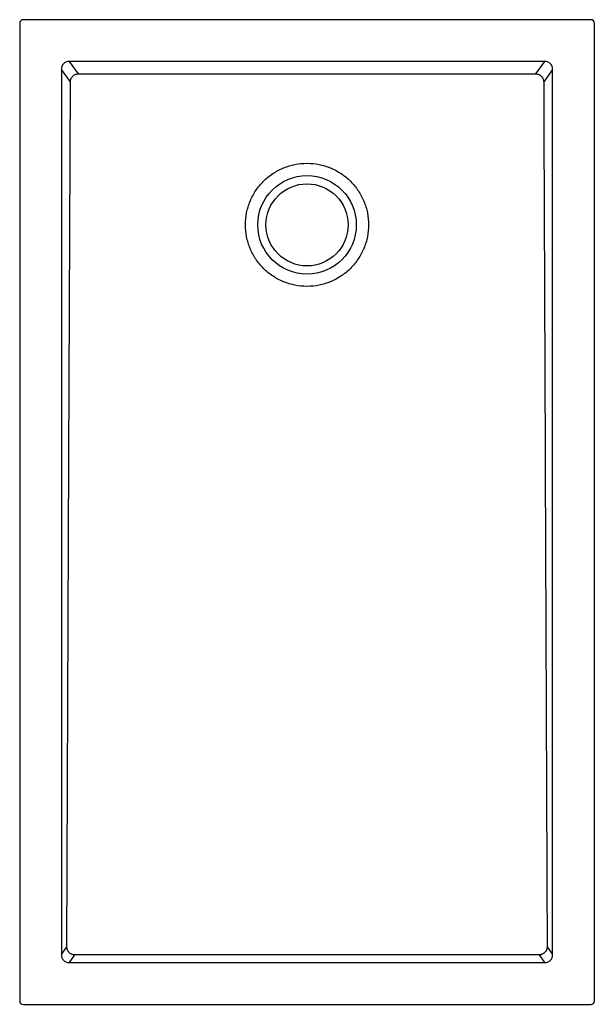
# Model space of a CAD drawing. Header units: millimetres. Extents: x 5711.53 to 5712.23, y 2386.93 to 2388.13.
import ezdxf

# ---------------------------------------------------------------- set-up
doc = ezdxf.new("R2010")
doc.units = ezdxf.units.MM
doc.layers.add('SANINDUSA', color=3, linetype='Continuous')

msp = doc.modelspace()

# ---------------------------------------------------------------- linework, layer by layer
at = {"layer": 'SANINDUSA'}
for p, q in [((5711.5337, 2388.1226), (5711.5337, 2386.9306)), ((5712.2297, 2388.1266), (5711.5377, 2388.1266)), ((5712.2337, 2386.9306), (5712.2337, 2388.1226)), ((5712.1735, 2388.0757), (5711.5938, 2388.0757)), ((5711.5938, 2388.0757), (5711.6049, 2388.0606)), ((5712.1624, 2388.0606), (5712.1735, 2388.0757)), ((5711.5845, 2388.0659), (5711.5845, 2386.9874)), ((5711.5954, 2388.0511), (5711.5845, 2388.0659)), ((5712.1829, 2388.0659), (5712.172, 2388.0511)), ((5712.1829, 2386.9874), (5712.1829, 2388.0659)), ((5711.5845, 2386.9874), (5711.5911, 2386.9965)), ((5712.1762, 2386.9965), (5712.1829, 2386.9874)), ((5711.6006, 2386.9869), (5711.5938, 2386.9776)), ((5712.1735, 2386.9776), (5712.1667, 2386.9869)), ((5711.5938, 2386.9776), (5712.1735, 2386.9776)), ((5711.5377, 2386.9266), (5712.2297, 2386.9266))]:
    msp.add_line(p, q, dxfattribs=at)
at = {"layer": 'SANINDUSA', "flags": 128}
for points in [[(5711.5911, 2386.9965), (5711.5923, 2387.2948), (5711.5935, 2387.5931), (5711.5954, 2388.0511)], [(5712.1667, 2386.9869), (5712.0175, 2386.9869), (5711.8684, 2386.9869), (5711.6006, 2386.9869)]]:
    msp.add_lwpolyline(points, dxfattribs=at)
at = {"layer": 'SANINDUSA'}
for radius in [0.06, 0.05]:
    msp.add_circle((5711.8837, 2387.8766), radius, dxfattribs=at)
for centre, major_axis, ratio, start_param, end_param in [((5711.5377, 2388.1226), (0.00283, -0.00283), 0.999805, 2.356292, 3.926893), ((5712.2297, 2388.1226), (-0.00283, -0.00283), 0.999805, 2.356292, 3.926893), ((5711.5951, 2388.0645), (0.00695, -0.00944), 0.853352, 2.550701, 4.03286), ((5712.1722, 2388.0645), (-0.00695, -0.00944), 0.853352, 2.250326, 3.732485), ((5711.5951, 2386.9887), (-0.00695, -0.00944), 0.853352, 5.391918, 6.874077), ((5712.1722, 2386.9887), (0.00695, -0.00944), 0.853352, 5.692293, 7.174452), ((5711.5377, 2386.9306), (0.00283, 0.00283), 0.999805, 2.356292, 3.926893), ((5712.2297, 2386.9306), (-0.00283, 0.00283), 0.999805, 2.356292, 3.926893)]:
    msp.add_ellipse(centre, major_axis=major_axis, ratio=ratio, start_param=start_param, end_param=end_param, dxfattribs=at)
for points, knots in [([(5711.5954, 2388.0511), (5711.5954, 2388.0517), (5711.5954, 2388.0523), (5711.5956, 2388.0532), (5711.5957, 2388.0535), (5711.5959, 2388.0541), (5711.5961, 2388.0547), (5711.5964, 2388.0552), (5711.5967, 2388.0558), (5711.5968, 2388.0561), (5711.5974, 2388.0568), (5711.5978, 2388.0573), (5711.5986, 2388.0582), (5711.5991, 2388.0586), (5711.6001, 2388.0593), (5711.6007, 2388.0596), (5711.6015, 2388.06), (5711.6018, 2388.0601), (5711.6024, 2388.0603), (5711.6027, 2388.0603), (5711.6036, 2388.0605), (5711.6043, 2388.0606), (5711.6049, 2388.0606)], [0, 0, 0, 0, 0.125, 0.125, 0.1875, 0.1875, 0.25, 0.3125, 0.3125, 0.375, 0.375, 0.5, 0.5, 0.625, 0.625, 0.75, 0.75, 0.8125, 0.8125, 0.875, 0.875, 1, 1, 1, 1]), ([(5711.6049, 2388.0606), (5711.6513, 2388.0606), (5711.6978, 2388.0606), (5711.7675, 2388.0606), (5711.7907, 2388.0606), (5711.8372, 2388.0606), (5711.8604, 2388.0606), (5711.9069, 2388.0606), (5711.9301, 2388.0606), (5711.9766, 2388.0606), (5711.9998, 2388.0606), (5712.0695, 2388.0606), (5712.116, 2388.0606), (5712.1624, 2388.0606)], [0, 0, 0, 0, 0.25, 0.25, 0.375, 0.375, 0.5, 0.5, 0.625, 0.625, 0.75, 0.75, 1, 1, 1, 1]), ([(5712.1624, 2388.0606), (5712.1631, 2388.0606), (5712.1637, 2388.0605), (5712.1649, 2388.0603), (5712.1655, 2388.0601), (5712.1664, 2388.0597), (5712.1666, 2388.0596), (5712.1672, 2388.0593), (5712.1674, 2388.0591), (5712.1682, 2388.0586), (5712.1687, 2388.0582), (5712.1694, 2388.0575), (5712.1696, 2388.0573), (5712.17, 2388.0568), (5712.1701, 2388.0566), (5712.1707, 2388.0558), (5712.1709, 2388.0552), (5712.1713, 2388.0544), (5712.1714, 2388.0541), (5712.1716, 2388.0535), (5712.1717, 2388.0532), (5712.1719, 2388.0523), (5712.1719, 2388.0517), (5712.172, 2388.0511)], [0, 0, 0, 0, 0.125, 0.125, 0.25, 0.25, 0.3125, 0.3125, 0.375, 0.375, 0.5, 0.5, 0.5625, 0.5625, 0.625, 0.625, 0.75, 0.75, 0.8125, 0.8125, 0.875, 0.875, 1, 1, 1, 1]), ([(5712.172, 2388.0511), (5712.1723, 2387.9632), (5712.1727, 2387.8753), (5712.1734, 2387.6995), (5712.1737, 2387.6117), (5712.1748, 2387.348), (5712.1755, 2387.1723), (5712.1762, 2386.9965)], [0, 0, 0, 0, 0.25, 0.25, 0.5, 0.5, 1, 1, 1, 1]), ([(5711.8087, 2387.8766), (5711.8087, 2387.8717), (5711.8091, 2387.8668), (5711.8111, 2387.8572), (5711.8125, 2387.8525), (5711.8162, 2387.8434), (5711.8186, 2387.8391), (5711.824, 2387.8309), (5711.8272, 2387.8271), (5711.8341, 2387.8201), (5711.8379, 2387.817), (5711.8461, 2387.8116), (5711.8504, 2387.8092), (5711.8595, 2387.8055), (5711.8642, 2387.804), (5711.8738, 2387.8021), (5711.8787, 2387.8016), (5711.8886, 2387.8016), (5711.8935, 2387.8021), (5711.9031, 2387.804), (5711.9078, 2387.8055), (5711.9169, 2387.8092), (5711.9212, 2387.8116), (5711.9294, 2387.817), (5711.9332, 2387.8201), (5711.9402, 2387.8271), (5711.9433, 2387.8309), (5711.9487, 2387.8391), (5711.9511, 2387.8434), (5711.9548, 2387.8525), (5711.9563, 2387.8572), (5711.9582, 2387.8668), (5711.9587, 2387.8717), (5711.9587, 2387.8816), (5711.9582, 2387.8865), (5711.9563, 2387.8961), (5711.9548, 2387.9008), (5711.9511, 2387.9099), (5711.9487, 2387.9142), (5711.9433, 2387.9224), (5711.9402, 2387.9262), (5711.9332, 2387.9331), (5711.9294, 2387.9363), (5711.9212, 2387.9417), (5711.9169, 2387.9441), (5711.9078, 2387.9478), (5711.9031, 2387.9492), (5711.8935, 2387.9512), (5711.8886, 2387.9516), (5711.8787, 2387.9516), (5711.8738, 2387.9512), (5711.8642, 2387.9492), (5711.8595, 2387.9478), (5711.8504, 2387.9441), (5711.8461, 2387.9417), (5711.8379, 2387.9363), (5711.8341, 2387.9331), (5711.8272, 2387.9262), (5711.824, 2387.9224), (5711.8186, 2387.9142), (5711.8162, 2387.9099), (5711.8125, 2387.9008), (5711.8111, 2387.8961), (5711.8091, 2387.8865), (5711.8087, 2387.8816), (5711.8087, 2387.8766)], [0, 0, 0, 0, 0.03125, 0.03125, 0.0625, 0.0625, 0.09375, 0.09375, 0.125, 0.125, 0.15625, 0.15625, 0.1875, 0.1875, 0.21875, 0.21875, 0.25, 0.25, 0.28125, 0.28125, 0.3125, 0.3125, 0.34375, 0.34375, 0.375, 0.375, 0.40625, 0.40625, 0.4375, 0.4375, 0.46875, 0.46875, 0.5, 0.5, 0.53125, 0.53125, 0.5625, 0.5625, 0.59375, 0.59375, 0.625, 0.625, 0.65625, 0.65625, 0.6875, 0.6875, 0.71875, 0.71875, 0.75, 0.75, 0.78125, 0.78125, 0.8125, 0.8125, 0.84375, 0.84375, 0.875, 0.875, 0.90625, 0.90625, 0.9375, 0.9375, 0.96875, 0.96875, 1, 1, 1, 1]), ([(5711.6006, 2386.9869), (5711.6, 2386.9869), (5711.5994, 2386.9869), (5711.5981, 2386.9872), (5711.5975, 2386.9874), (5711.5967, 2386.9878), (5711.5964, 2386.9879), (5711.5959, 2386.9882), (5711.5956, 2386.9884), (5711.5948, 2386.9889), (5711.5944, 2386.9893), (5711.5937, 2386.99), (5711.5935, 2386.9902), (5711.5931, 2386.9907), (5711.5929, 2386.991), (5711.5924, 2386.9917), (5711.5921, 2386.9923), (5711.5918, 2386.9932), (5711.5917, 2386.9935), (5711.5915, 2386.994), (5711.5914, 2386.9943), (5711.5912, 2386.9953), (5711.5912, 2386.9959), (5711.5911, 2386.9965)], [0, 0, 0, 0, 0.125, 0.125, 0.25, 0.25, 0.3125, 0.3125, 0.375, 0.375, 0.5, 0.5, 0.5625, 0.5625, 0.625, 0.625, 0.75, 0.75, 0.8125, 0.8125, 0.875, 0.875, 1, 1, 1, 1]), ([(5712.1762, 2386.9965), (5712.1762, 2386.9959), (5712.1761, 2386.9953), (5712.1759, 2386.9943), (5712.1758, 2386.994), (5712.1756, 2386.9934), (5712.1755, 2386.9931), (5712.1752, 2386.9923), (5712.1749, 2386.9917), (5712.1742, 2386.9907), (5712.1738, 2386.9902), (5712.1732, 2386.9895), (5712.1729, 2386.9893), (5712.1725, 2386.9889), (5712.1722, 2386.9887), (5712.1714, 2386.9882), (5712.1709, 2386.9879), (5712.17, 2386.9875), (5712.1698, 2386.9874), (5712.1692, 2386.9872), (5712.1689, 2386.9871), (5712.1679, 2386.9869), (5712.1673, 2386.9869), (5712.1667, 2386.9869)], [0, 0, 0, 0, 0.125, 0.125, 0.1875, 0.1875, 0.25, 0.25, 0.375, 0.375, 0.5, 0.5, 0.5625, 0.5625, 0.625, 0.625, 0.75, 0.75, 0.8125, 0.8125, 0.875, 0.875, 1, 1, 1, 1])]:
    msp.add_open_spline(points, degree=3, knots=knots, dxfattribs=at)

doc.saveas('drawing.dxf')
